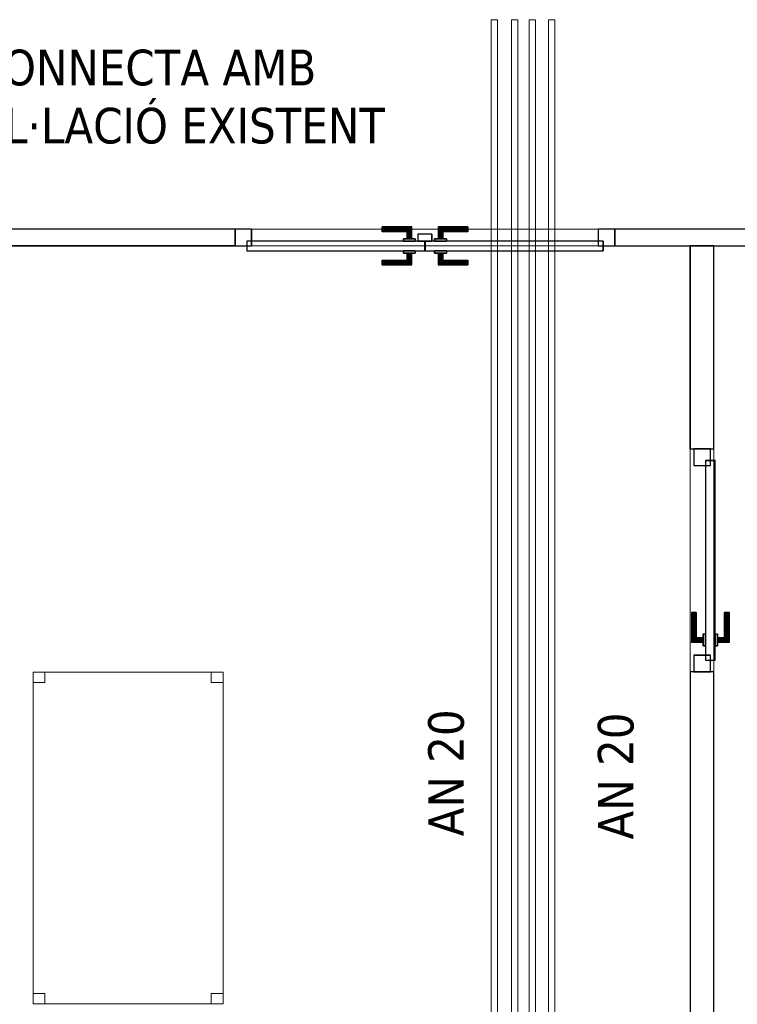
# Model space of a CAD drawing. Header units: metres. Extents: x 397.7 to 427.5, y 12.7 to 28.4.
# Tile 132 of 139: x 417.7 to 420.7, y 21 to 25.2. Entities that reach past the tile are written whole.
import ezdxf

# ---------------------------------------------------------------- set-up
doc = ezdxf.new("R2010")
doc.units = ezdxf.units.M
doc.layers.add('01_CARPINTERIA', color=5, linetype='Continuous', lineweight=25, true_color=0x0000ff)
for name, color, linetype, lineweight in [('02_MOBILIARIO', 7, 'Continuous', 18), ('A-DETL-____-MBND', 7, 'Continuous', 18), ('A-GENM-____-OTLN', 7, 'Continuous', 18), ('A-WALL-____-MCUT', 7, 'Continuous', 25), ('A-WALL-____-OTLN', 7, 'Continuous', 25), ('G-____-____-TEXT', 7, 'Continuous', 30), ('P-PIPE-____-IDEN', 7, 'Continuous', 30), ('P-PIPE-____-OTLN', 7, 'Continuous', 18)]:
    doc.layers.add(name, color=color, linetype=linetype, lineweight=lineweight)
doc.styles.add('Tahoma_4', font='tahoma.ttf', dxfattribs={"height": 0.15})

# ---------------------------------------------------------------- blocks, each defined once
blk = doc.blocks.new('Family - Mampara P2-152702-05_CLI_AIGUA_P2')
at = {"layer": 'A-WALL-____-MCUT', "color": 253, "true_color": 0xaaaaaa}
for p, q in [((1.1442, 0.07), (0, 0.07)), ((0, 0.07), (0, 0)), ((1.1442, 0), (1.1442, 0.07)), ((2.7444, 0.07), (2.7444, 0)), ((3.89, 0.07), (2.7444, 0.07)), ((3.89, 0), (3.89, 0.07)), ((0, 0), (1.1442, 0)), ((2.7444, 0), (3.89, 0))]:
    blk.add_line(p, q, dxfattribs=at)
at = {"layer": 'A-WALL-____-OTLN', "color": 253, "true_color": 0xaaaaaa}
for p, q in [((1.1442, 0.07), (0, 0.07)), ((0, 0.07), (0, 0)), ((1.1442, 0), (1.1442, 0.07)), ((2.7444, 0.07), (2.7444, 0)), ((2.7444, 0.07), (3.89, 0.07)), ((3.89, 0.07), (3.89, 0)), ((0, 0), (1.1442, 0)), ((2.7444, 0), (3.89, 0))]:
    blk.add_line(p, q, dxfattribs=at)
at = {"layer": 'A-WALL-____-OTLN', "color": 253, "lineweight": 18, "true_color": 0xaaaaaa}
blk.add_line((0, 0), (3.89, 0), dxfattribs=at)
blk = doc.blocks.new('Family - Vano puerta-152704-05_CLI_AIGUA_P2')
at = {"layer": 'A-GENM-____-OTLN', "color": 253, "true_color": 0xaaaaaa}
for p, q in [((418.5926, 24.3069), (418.5926, 24.2369)), ((420.1927, 24.3069), (418.5926, 24.3069)), ((418.5926, 24.3069), (418.5926, 24.2369)), ((418.5926, 24.3069), (420.1927, 24.3069)), ((420.1927, 24.2369), (420.1927, 24.3069)), ((420.1927, 24.3069), (420.1927, 24.2369)), ((418.5926, 24.2369), (420.1927, 24.2369)), ((420.1927, 24.2369), (418.5926, 24.2369))]:
    blk.add_line(p, q, dxfattribs=at)
blk = doc.blocks.new('Family - LONDR55-XX_ZZ-ARQ-CAA-M3D-Londres55-152778-05_CLI_AIGUA_P2')
at = {"layer": '01_CARPINTERIA', "color": 161, "true_color": 0xaaaaff}
for p, q in [((0.6196, 0.1487), (0.6196, 0.15)), ((0.6196, 0.15), (0.6196, 0.1487)), ((0.7446, 0.15), (0.6196, 0.15)), ((0.6196, 0.145), (0.6196, 0.1487)), ((0.6196, 0.1487), (0.6196, 0.145)), ((0.7432, 0.1487), (0.6196, 0.1487)), ((0.7432, 0.1487), (0.6196, 0.1487)), ((0.6196, 0.14), (0.6196, 0.145)), ((0.6196, 0.145), (0.6196, 0.14)), ((0.7396, 0.145), (0.6196, 0.145)), ((0.7396, 0.145), (0.6196, 0.145)), ((0.6196, 0.135), (0.6196, 0.14)), ((0.6196, 0.14), (0.6196, 0.135)), ((0.6196, 0.14), (0.7346, 0.14)), ((0.7346, 0.14), (0.6196, 0.14)), ((0.6196, 0.135), (0.6196, 0.1313)), ((0.6196, 0.1313), (0.6196, 0.135)), ((0.7296, 0.135), (0.6196, 0.135)), ((0.7296, 0.135), (0.6196, 0.135)), ((0.6196, 0.1313), (0.6196, 0.13)), ((0.6196, 0.13), (0.6196, 0.1313)), ((0.7259, 0.1313), (0.6196, 0.1313)), ((0.7259, 0.1313), (0.6196, 0.1313)), ((0.7246, 0.13), (0.6196, 0.13)), ((0.7246, 0.13), (0.7259, 0.1313)), ((0.7259, 0.1313), (0.7246, 0.13)), ((0.7246, 0.1), (0.7246, 0.13)), ((0.7259, 0.1313), (0.7296, 0.135)), ((0.7296, 0.135), (0.7259, 0.1313)), ((0.7259, 0.1), (0.7259, 0.1313)), ((0.7259, 0.1), (0.7259, 0.1313)), ((0.7296, 0.135), (0.7346, 0.14)), ((0.7346, 0.14), (0.7296, 0.135)), ((0.7296, 0.1), (0.7296, 0.135)), ((0.7296, 0.1), (0.7296, 0.135)), ((0.7396, 0.145), (0.7346, 0.14)), ((0.7346, 0.14), (0.7396, 0.145)), ((0.7346, 0.14), (0.7346, 0.1)), ((0.7346, 0.1), (0.7346, 0.14)), ((0.7432, 0.1487), (0.7396, 0.145)), ((0.7396, 0.145), (0.7432, 0.1487)), ((0.7396, 0.1), (0.7396, 0.145)), ((0.7396, 0.1), (0.7396, 0.145)), ((0.7446, 0.15), (0.7432, 0.1487)), ((0.7432, 0.1487), (0.7446, 0.15)), ((0.7432, 0.1), (0.7432, 0.1487)), ((0.7432, 0.1), (0.7432, 0.1487)), ((0.7446, 0.1), (0.7446, 0.15)), ((0.8569, 0.1487), (0.8556, 0.15)), ((0.8556, 0.15), (0.8556, 0.1)), ((0.8556, 0.15), (0.8569, 0.1487)), ((0.9806, 0.15), (0.8556, 0.15)), ((0.8606, 0.145), (0.8569, 0.1487)), ((0.8569, 0.1487), (0.8569, 0.1)), ((0.8569, 0.1487), (0.8569, 0.1)), ((0.8569, 0.1487), (0.8606, 0.145)), ((0.9806, 0.1487), (0.8569, 0.1487)), ((0.9806, 0.1487), (0.8569, 0.1487)), ((0.8656, 0.14), (0.8606, 0.145)), ((0.8606, 0.145), (0.8606, 0.1)), ((0.8606, 0.145), (0.8606, 0.1)), ((0.8606, 0.145), (0.8656, 0.14)), ((0.9806, 0.145), (0.8606, 0.145)), ((0.9806, 0.145), (0.8606, 0.145)), ((0.8656, 0.1), (0.8656, 0.14)), ((0.8656, 0.14), (0.8656, 0.1)), ((0.8656, 0.14), (0.8706, 0.135)), ((0.8706, 0.135), (0.8656, 0.14)), ((0.8656, 0.14), (0.9806, 0.14)), ((0.9806, 0.14), (0.8656, 0.14)), ((0.8706, 0.135), (0.8706, 0.1)), ((0.8706, 0.135), (0.8742, 0.1313)), ((0.8742, 0.1313), (0.8706, 0.135)), ((0.8706, 0.135), (0.8706, 0.1)), ((0.9806, 0.135), (0.8706, 0.135)), ((0.9806, 0.135), (0.8706, 0.135)), ((0.8742, 0.1313), (0.8742, 0.1)), ((0.8742, 0.1313), (0.8756, 0.13)), ((0.8756, 0.13), (0.8742, 0.1313)), ((0.8742, 0.1313), (0.8742, 0.1)), ((0.9806, 0.1313), (0.8742, 0.1313)), ((0.9806, 0.1313), (0.8742, 0.1313)), ((0.8756, 0.13), (0.8756, 0.1)), ((0.9806, 0.13), (0.8756, 0.13)), ((0.9806, 0.1487), (0.9806, 0.15)), ((0.9806, 0.15), (0.9806, 0.1487)), ((0.9806, 0.145), (0.9806, 0.1487)), ((0.9806, 0.1487), (0.9806, 0.145)), ((0.9806, 0.145), (0.9806, 0.14)), ((0.9806, 0.14), (0.9806, 0.145)), ((0.9806, 0.14), (0.9806, 0.135)), ((0.9806, 0.135), (0.9806, 0.14)), ((0.9806, 0.135), (0.9806, 0.1313)), ((0.9806, 0.1313), (0.9806, 0.135)), ((0.9806, 0.1313), (0.9806, 0.13)), ((0.9806, 0.13), (0.9806, 0.1313)), ((0.7996, 0.09), (0.05, 0.09)), ((0.05, 0.09), (0.05, 0.05)), ((0.7996, 0.09), (0.05, 0.09)), ((0.05, 0.05), (0.05, 0.09)), ((0.7596, 0.1), (0.7096, 0.1)), ((0.7096, 0.1), (0.7596, 0.1)), ((0.7096, 0.09), (0.7096, 0.1)), ((0.7096, 0.09), (0.7096, 0.1)), ((0.7596, 0.09), (0.7096, 0.09)), ((0.7096, 0.09), (0.7596, 0.09)), ((0.7259, 0.1), (0.7246, 0.1)), ((0.7246, 0.1), (0.7259, 0.1)), ((0.7296, 0.1), (0.7259, 0.1)), ((0.7259, 0.1), (0.7296, 0.1)), ((0.7346, 0.1), (0.7296, 0.1)), ((0.7296, 0.1), (0.7346, 0.1)), ((0.7396, 0.1), (0.7346, 0.1)), ((0.7346, 0.1), (0.7396, 0.1)), ((0.7396, 0.1), (0.7432, 0.1)), ((0.7432, 0.1), (0.7396, 0.1)), ((0.7432, 0.1), (0.7446, 0.1)), ((0.7446, 0.1), (0.7432, 0.1)), ((0.7596, 0.09), (0.7596, 0.1)), ((0.7596, 0.1), (0.7596, 0.09)), ((0.7996, 0.05), (0.7996, 0.09)), ((0.7996, 0.05), (0.7996, 0.09)), ((1.5501, 0.09), (0.8006, 0.09)), ((0.8006, 0.09), (0.8006, 0.05)), ((1.5501, 0.09), (0.8006, 0.09)), ((0.8006, 0.05), (0.8006, 0.09)), ((0.8906, 0.1), (0.8406, 0.1)), ((0.8406, 0.1), (0.8906, 0.1)), ((0.8406, 0.09), (0.8406, 0.1)), ((0.8406, 0.09), (0.8406, 0.1)), ((0.8906, 0.09), (0.8406, 0.09)), ((0.8406, 0.09), (0.8906, 0.09)), ((0.8569, 0.1), (0.8556, 0.1)), ((0.8556, 0.1), (0.8569, 0.1)), ((0.8606, 0.1), (0.8569, 0.1)), ((0.8569, 0.1), (0.8606, 0.1)), ((0.8656, 0.1), (0.8606, 0.1)), ((0.8606, 0.1), (0.8656, 0.1)), ((0.8706, 0.1), (0.8656, 0.1)), ((0.8656, 0.1), (0.8706, 0.1)), ((0.8706, 0.1), (0.8742, 0.1)), ((0.8742, 0.1), (0.8706, 0.1)), ((0.8742, 0.1), (0.8756, 0.1)), ((0.8756, 0.1), (0.8742, 0.1)), ((0.8906, 0.09), (0.8906, 0.1)), ((0.8906, 0.1), (0.8906, 0.09)), ((1.5501, 0.05), (1.5501, 0.09)), ((1.5501, 0.05), (1.5501, 0.09)), ((0.07, 0.07), (0, 0.07)), ((0, 0.07), (0, 0)), ((0.07, 0.07), (0, 0.07)), ((0, 0), (0, 0.07)), ((0.05, 0.05), (0.7996, 0.05)), ((0.05, 0.05), (0.7996, 0.05)), ((0.07, 0), (0.07, 0.07)), ((0.07, 0), (0.07, 0.07)), ((0.7096, 0.05), (0.7596, 0.05)), ((0.7596, 0.05), (0.7096, 0.05)), ((0.7096, 0.04), (0.7096, 0.05)), ((0.7096, 0.04), (0.7096, 0.05)), ((0.7596, 0.04), (0.7596, 0.05)), ((0.7596, 0.05), (0.7596, 0.04)), ((0.8306, 0.05), (0.7706, 0.05)), ((0.7706, 0.05), (0.7706, 0.02)), ((0.8306, 0.05), (0.7706, 0.05)), ((0.7706, 0.02), (0.7706, 0.05)), ((0.8006, 0.05), (1.5501, 0.05)), ((0.8006, 0.05), (1.5501, 0.05)), ((0.8306, 0.02), (0.8306, 0.05)), ((0.8306, 0.02), (0.8306, 0.05)), ((0.8406, 0.05), (0.8906, 0.05)), ((0.8906, 0.05), (0.8406, 0.05)), ((0.8406, 0.04), (0.8406, 0.05)), ((0.8406, 0.04), (0.8406, 0.05)), ((0.8906, 0.04), (0.8906, 0.05)), ((0.8906, 0.05), (0.8906, 0.04)), ((1.6001, 0.07), (1.5301, 0.07)), ((1.5301, 0.07), (1.5301, 0)), ((1.6001, 0.07), (1.5301, 0.07)), ((1.5301, 0), (1.5301, 0.07)), ((1.6001, 0), (1.6001, 0.07)), ((1.6001, 0), (1.6001, 0.07)), ((0, 0), (0.07, 0)), ((0, 0), (0.07, 0)), ((0.6196, 0.0087), (0.6196, 0.01)), ((0.6196, 0.01), (0.6196, 0.0087)), ((0.6196, 0.01), (0.7246, 0.01)), ((0.6196, 0.005), (0.6196, 0.0087)), ((0.6196, 0.0087), (0.6196, 0.005)), ((0.6196, 0.0087), (0.7259, 0.0087)), ((0.6196, 0.0087), (0.7259, 0.0087)), ((0.6196, 0), (0.6196, 0.005)), ((0.6196, 0.005), (0.6196, 0)), ((0.6196, 0.005), (0.7296, 0.005)), ((0.6196, 0.005), (0.7296, 0.005)), ((0.6196, -0.005), (0.6196, 0)), ((0.7346, 0), (0.6196, 0)), ((0.6196, 0), (0.7346, 0)), ((0.7096, 0.04), (0.7596, 0.04)), ((0.7596, 0.04), (0.7096, 0.04)), ((0.7259, 0.04), (0.7246, 0.04)), ((0.7246, 0.04), (0.7259, 0.04)), ((0.7246, 0.01), (0.7246, 0.04)), ((0.7259, 0.0087), (0.7246, 0.01)), ((0.7246, 0.01), (0.7259, 0.0087)), ((0.7296, 0.04), (0.7259, 0.04)), ((0.7259, 0.04), (0.7296, 0.04)), ((0.7259, 0.0087), (0.7259, 0.04)), ((0.7259, 0.0087), (0.7259, 0.04)), ((0.7296, 0.005), (0.7259, 0.0087)), ((0.7259, 0.0087), (0.7296, 0.005)), ((0.7296, 0.04), (0.7346, 0.04)), ((0.7346, 0.04), (0.7296, 0.04)), ((0.7296, 0.005), (0.7296, 0.04)), ((0.7296, 0.005), (0.7296, 0.04)), ((0.7346, 0), (0.7296, 0.005)), ((0.7296, 0.005), (0.7346, 0)), ((0.7346, 0.04), (0.7396, 0.04)), ((0.7396, 0.04), (0.7346, 0.04)), ((0.7346, 0.04), (0.7346, 0)), ((0.7346, 0), (0.7346, 0.04)), ((0.7396, 0.04), (0.7432, 0.04)), ((0.7432, 0.04), (0.7396, 0.04)), ((0.7396, -0.005), (0.7396, 0.04)), ((0.7396, -0.005), (0.7396, 0.04)), ((0.7432, 0.04), (0.7446, 0.04)), ((0.7446, 0.04), (0.7432, 0.04)), ((0.7432, -0.0087), (0.7432, 0.04)), ((0.7432, -0.0087), (0.7432, 0.04)), ((0.7446, -0.01), (0.7446, 0.04)), ((0.7706, 0.02), (0.8306, 0.02)), ((0.7706, 0.02), (0.8306, 0.02)), ((0.8406, 0.04), (0.8906, 0.04)), ((0.8906, 0.04), (0.8406, 0.04)), ((0.8569, 0.04), (0.8556, 0.04)), ((0.8556, 0.04), (0.8569, 0.04)), ((0.8556, 0.04), (0.8556, -0.01)), ((0.8606, 0.04), (0.8569, 0.04)), ((0.8569, 0.04), (0.8606, 0.04)), ((0.8569, 0.04), (0.8569, -0.0087)), ((0.8569, 0.04), (0.8569, -0.0087)), ((0.8606, 0.04), (0.8656, 0.04)), ((0.8656, 0.04), (0.8606, 0.04)), ((0.8606, 0.04), (0.8606, -0.005)), ((0.8606, 0.04), (0.8606, -0.005)), ((0.8606, -0.005), (0.8656, 0)), ((0.8656, 0), (0.8606, -0.005)), ((0.8656, 0.04), (0.8706, 0.04)), ((0.8706, 0.04), (0.8656, 0.04)), ((0.8656, 0), (0.8656, 0.04)), ((0.8656, 0.04), (0.8656, 0)), ((0.8706, 0.005), (0.8656, 0)), ((0.8656, 0), (0.8706, 0.005)), ((0.9806, 0), (0.8656, 0)), ((0.8656, 0), (0.9806, 0)), ((0.8706, 0.04), (0.8742, 0.04)), ((0.8742, 0.04), (0.8706, 0.04)), ((0.8706, 0.04), (0.8706, 0.005)), ((0.8706, 0.04), (0.8706, 0.005)), ((0.8742, 0.0087), (0.8706, 0.005)), ((0.8706, 0.005), (0.8742, 0.0087)), ((0.8706, 0.005), (0.9806, 0.005)), ((0.8706, 0.005), (0.9806, 0.005)), ((0.8742, 0.04), (0.8756, 0.04)), ((0.8756, 0.04), (0.8742, 0.04)), ((0.8742, 0.04), (0.8742, 0.0087)), ((0.8742, 0.04), (0.8742, 0.0087)), ((0.8756, 0.01), (0.8742, 0.0087)), ((0.8742, 0.0087), (0.8756, 0.01)), ((0.8742, 0.0087), (0.9806, 0.0087)), ((0.8742, 0.0087), (0.9806, 0.0087)), ((0.8756, 0.04), (0.8756, 0.01)), ((0.8756, 0.01), (0.9806, 0.01)), ((0.9806, 0.0087), (0.9806, 0.01)), ((0.9806, 0.01), (0.9806, 0.0087)), ((0.9806, 0.005), (0.9806, 0.0087)), ((0.9806, 0.0087), (0.9806, 0.005)), ((0.9806, 0.005), (0.9806, 0)), ((0.9806, 0), (0.9806, 0.005)), ((0.9806, 0), (0.9806, -0.005)), ((0.9806, -0.005), (0.9806, 0)), ((1.5301, 0), (1.6001, 0)), ((1.5301, 0), (1.6001, 0)), ((0.6196, 0), (0.6196, -0.005)), ((0.6196, -0.005), (0.6196, -0.0087)), ((0.6196, -0.0087), (0.6196, -0.005)), ((0.6196, -0.005), (0.7396, -0.005)), ((0.6196, -0.005), (0.7396, -0.005)), ((0.6196, -0.0087), (0.6196, -0.01)), ((0.6196, -0.01), (0.6196, -0.0087)), ((0.6196, -0.0087), (0.7432, -0.0087)), ((0.6196, -0.0087), (0.7432, -0.0087)), ((0.6196, -0.01), (0.7446, -0.01)), ((0.7346, 0), (0.7396, -0.005)), ((0.7396, -0.005), (0.7346, 0)), ((0.7396, -0.005), (0.7432, -0.0087)), ((0.7432, -0.0087), (0.7396, -0.005)), ((0.7432, -0.0087), (0.7446, -0.01)), ((0.7446, -0.01), (0.7432, -0.0087)), ((0.8556, -0.01), (0.8569, -0.0087)), ((0.8569, -0.0087), (0.8556, -0.01)), ((0.8556, -0.01), (0.9806, -0.01)), ((0.8569, -0.0087), (0.8606, -0.005)), ((0.8606, -0.005), (0.8569, -0.0087)), ((0.8569, -0.0087), (0.9806, -0.0087)), ((0.8569, -0.0087), (0.9806, -0.0087)), ((0.8606, -0.005), (0.9806, -0.005)), ((0.8606, -0.005), (0.9806, -0.005)), ((0.9806, -0.005), (0.9806, -0.0087)), ((0.9806, -0.0087), (0.9806, -0.005)), ((0.9806, -0.0087), (0.9806, -0.01)), ((0.9806, -0.01), (0.9806, -0.0087))]:
    blk.add_line(p, q, dxfattribs=at)
blk = doc.blocks.new('Family - Porta P2-152779-05_CLI_AIGUA_P2')
blk.add_blockref('Family - LONDR55-XX_ZZ-ARQ-CAA-M3D-Londres55-152778-05_CLI_AIGUA_P2', (0, 0))
blk = doc.blocks.new('Family - LONDR55-XX_ZZ-ARQ-CAA-M3D-Londres55-153252-05_CLI_AIGUA_P2')
at = {"layer": '01_CARPINTERIA', "color": 161, "true_color": 0xaaaaff}
for p, q in [((0.69, 0.1487), (0.69, 0.15)), ((0.69, 0.15), (0.69, 0.1487)), ((0.815, 0.15), (0.69, 0.15)), ((0.69, 0.145), (0.69, 0.1487)), ((0.69, 0.1487), (0.69, 0.145)), ((0.8137, 0.1487), (0.69, 0.1487)), ((0.8137, 0.1487), (0.69, 0.1487)), ((0.69, 0.14), (0.69, 0.145)), ((0.69, 0.145), (0.69, 0.14)), ((0.81, 0.145), (0.69, 0.145)), ((0.81, 0.145), (0.69, 0.145)), ((0.69, 0.135), (0.69, 0.14)), ((0.69, 0.14), (0.69, 0.135)), ((0.69, 0.14), (0.805, 0.14)), ((0.805, 0.14), (0.69, 0.14)), ((0.69, 0.135), (0.69, 0.1313)), ((0.69, 0.1313), (0.69, 0.135)), ((0.8, 0.135), (0.69, 0.135)), ((0.8, 0.135), (0.69, 0.135)), ((0.69, 0.1313), (0.69, 0.13)), ((0.69, 0.13), (0.69, 0.1313)), ((0.7963, 0.1313), (0.69, 0.1313)), ((0.7963, 0.1313), (0.69, 0.1313)), ((0.795, 0.13), (0.69, 0.13)), ((0.795, 0.13), (0.7963, 0.1313)), ((0.7963, 0.1313), (0.795, 0.13)), ((0.795, 0.1), (0.795, 0.13)), ((0.7963, 0.1313), (0.8, 0.135)), ((0.8, 0.135), (0.7963, 0.1313)), ((0.7963, 0.1), (0.7963, 0.1313)), ((0.7963, 0.1), (0.7963, 0.1313)), ((0.8, 0.135), (0.805, 0.14)), ((0.805, 0.14), (0.8, 0.135)), ((0.8, 0.1), (0.8, 0.135)), ((0.8, 0.1), (0.8, 0.135)), ((0.81, 0.145), (0.805, 0.14)), ((0.805, 0.14), (0.81, 0.145)), ((0.805, 0.14), (0.805, 0.1)), ((0.805, 0.1), (0.805, 0.14)), ((0.8137, 0.1487), (0.81, 0.145)), ((0.81, 0.145), (0.8137, 0.1487)), ((0.81, 0.1), (0.81, 0.145)), ((0.81, 0.1), (0.81, 0.145)), ((0.815, 0.15), (0.8137, 0.1487)), ((0.8137, 0.1487), (0.815, 0.15)), ((0.8137, 0.1), (0.8137, 0.1487)), ((0.8137, 0.1), (0.8137, 0.1487)), ((0.815, 0.1), (0.815, 0.15)), ((0.89, 0.09), (0.05, 0.09)), ((0.05, 0.09), (0.05, 0.05)), ((0.89, 0.09), (0.05, 0.09)), ((0.05, 0.05), (0.05, 0.09)), ((0.83, 0.1), (0.78, 0.1)), ((0.78, 0.1), (0.83, 0.1)), ((0.78, 0.09), (0.78, 0.1)), ((0.78, 0.09), (0.78, 0.1)), ((0.83, 0.09), (0.78, 0.09)), ((0.78, 0.09), (0.83, 0.09)), ((0.7963, 0.1), (0.795, 0.1)), ((0.795, 0.1), (0.7963, 0.1)), ((0.8, 0.1), (0.7963, 0.1)), ((0.7963, 0.1), (0.8, 0.1)), ((0.805, 0.1), (0.8, 0.1)), ((0.8, 0.1), (0.805, 0.1)), ((0.81, 0.1), (0.805, 0.1)), ((0.805, 0.1), (0.81, 0.1)), ((0.81, 0.1), (0.8137, 0.1)), ((0.8137, 0.1), (0.81, 0.1)), ((0.8137, 0.1), (0.815, 0.1)), ((0.815, 0.1), (0.8137, 0.1)), ((0.83, 0.09), (0.83, 0.1)), ((0.83, 0.1), (0.83, 0.09)), ((0.89, 0.05), (0.89, 0.09)), ((0.89, 0.05), (0.89, 0.09)), ((0.07, 0.07), (0, 0.07)), ((0, 0.07), (0, 0)), ((0.07, 0.07), (0, 0.07)), ((0, 0), (0, 0.07)), ((0.05, 0.05), (0.89, 0.05)), ((0.05, 0.05), (0.89, 0.05)), ((0.07, 0), (0.07, 0.07)), ((0.07, 0), (0.07, 0.07)), ((0.78, 0.05), (0.83, 0.05)), ((0.83, 0.05), (0.78, 0.05)), ((0.78, 0.04), (0.78, 0.05)), ((0.78, 0.04), (0.78, 0.05)), ((0.83, 0.04), (0.83, 0.05)), ((0.83, 0.05), (0.83, 0.04)), ((0.94, 0.07), (0.87, 0.07)), ((0.87, 0.07), (0.87, 0)), ((0.94, 0.07), (0.87, 0.07)), ((0.87, 0), (0.87, 0.07)), ((0.94, 0), (0.94, 0.07)), ((0.94, 0), (0.94, 0.07)), ((0, 0), (0.07, 0)), ((0, 0), (0.07, 0)), ((0.69, 0.0087), (0.69, 0.01)), ((0.69, 0.01), (0.69, 0.0087)), ((0.69, 0.01), (0.795, 0.01)), ((0.69, 0.005), (0.69, 0.0087)), ((0.69, 0.0087), (0.69, 0.005)), ((0.69, 0.0087), (0.7963, 0.0087)), ((0.69, 0.0087), (0.7963, 0.0087)), ((0.69, 0), (0.69, 0.005)), ((0.69, 0.005), (0.69, 0)), ((0.69, 0.005), (0.8, 0.005)), ((0.69, 0.005), (0.8, 0.005)), ((0.69, -0.005), (0.69, 0)), ((0.805, 0), (0.69, 0)), ((0.69, 0), (0.805, 0)), ((0.78, 0.04), (0.83, 0.04)), ((0.83, 0.04), (0.78, 0.04)), ((0.7963, 0.04), (0.795, 0.04)), ((0.795, 0.04), (0.7963, 0.04)), ((0.795, 0.01), (0.795, 0.04)), ((0.7963, 0.0087), (0.795, 0.01)), ((0.795, 0.01), (0.7963, 0.0087)), ((0.8, 0.04), (0.7963, 0.04)), ((0.7963, 0.04), (0.8, 0.04)), ((0.7963, 0.0087), (0.7963, 0.04)), ((0.7963, 0.0087), (0.7963, 0.04)), ((0.8, 0.005), (0.7963, 0.0087)), ((0.7963, 0.0087), (0.8, 0.005)), ((0.8, 0.04), (0.805, 0.04)), ((0.805, 0.04), (0.8, 0.04)), ((0.8, 0.005), (0.8, 0.04)), ((0.8, 0.005), (0.8, 0.04)), ((0.805, 0), (0.8, 0.005)), ((0.8, 0.005), (0.805, 0)), ((0.805, 0.04), (0.81, 0.04)), ((0.81, 0.04), (0.805, 0.04)), ((0.805, 0.04), (0.805, 0)), ((0.805, 0), (0.805, 0.04)), ((0.805, 0), (0.81, -0.005)), ((0.81, -0.005), (0.805, 0)), ((0.81, 0.04), (0.8137, 0.04)), ((0.8137, 0.04), (0.81, 0.04)), ((0.81, -0.005), (0.81, 0.04)), ((0.81, -0.005), (0.81, 0.04)), ((0.8137, 0.04), (0.815, 0.04)), ((0.815, 0.04), (0.8137, 0.04)), ((0.8137, -0.0087), (0.8137, 0.04)), ((0.8137, -0.0087), (0.8137, 0.04)), ((0.815, -0.01), (0.815, 0.04)), ((0.87, 0), (0.94, 0)), ((0.87, 0), (0.94, 0)), ((0.69, 0), (0.69, -0.005)), ((0.69, -0.005), (0.69, -0.0087)), ((0.69, -0.0087), (0.69, -0.005)), ((0.69, -0.005), (0.81, -0.005)), ((0.69, -0.005), (0.81, -0.005)), ((0.69, -0.0087), (0.69, -0.01)), ((0.69, -0.01), (0.69, -0.0087)), ((0.69, -0.0087), (0.8137, -0.0087)), ((0.69, -0.0087), (0.8137, -0.0087)), ((0.69, -0.01), (0.815, -0.01)), ((0.81, -0.005), (0.8137, -0.0087)), ((0.8137, -0.0087), (0.81, -0.005)), ((0.8137, -0.0087), (0.815, -0.01)), ((0.815, -0.01), (0.8137, -0.0087))]:
    blk.add_line(p, q, dxfattribs=at)
blk = doc.blocks.new('Family - Porta P2-153253-05_CLI_AIGUA_P2')
blk.add_blockref('Family - LONDR55-XX_ZZ-ARQ-CAA-M3D-Londres55-153252-05_CLI_AIGUA_P2', (0, 0))
blk = doc.blocks.new('Family - Taula 140X80_P2-153270-05_CLI_AIGUA_P2')
at = {"layer": 'A-DETL-____-MBND', "color": 253, "true_color": 0xaaaaaa}
for p, q in [((0, 0), (0, 1.3973)), ((0, 1.3973), (0.8001, 1.3973)), ((0.8001, 1.3973), (0, 1.3973)), ((0, 1.3973), (0, 0)), ((0, 1.3536), (0, 1.3973)), ((0, 1.3973), (0.05, 1.3973)), ((0.05, 1.3973), (0, 1.3973)), ((0, 1.3973), (0, 1.3536)), ((0.05, 1.3973), (0.05, 1.3536)), ((0.05, 1.3536), (0.05, 1.3973)), ((0.7501, 1.3536), (0.7501, 1.3973)), ((0.7501, 1.3973), (0.8001, 1.3973)), ((0.8001, 1.3973), (0.7501, 1.3973)), ((0.7501, 1.3973), (0.7501, 1.3536)), ((0.8001, 1.3973), (0.8001, 0)), ((0.8001, 0), (0.8001, 1.3973)), ((0.8001, 1.3973), (0.8001, 1.3536)), ((0.8001, 1.3536), (0.8001, 1.3973)), ((0.05, 1.3536), (0, 1.3536)), ((0, 1.3536), (0.05, 1.3536)), ((0.8001, 1.3536), (0.7501, 1.3536)), ((0.7501, 1.3536), (0.8001, 1.3536)), ((0, 0), (0, 0.0437)), ((0, 0.0437), (0.05, 0.0437)), ((0.05, 0.0437), (0, 0.0437)), ((0, 0.0437), (0, 0)), ((0.05, 0.0437), (0.05, 0)), ((0.05, 0), (0.05, 0.0437)), ((0.7501, 0), (0.7501, 0.0437)), ((0.7501, 0.0437), (0.8001, 0.0437)), ((0.8001, 0.0437), (0.7501, 0.0437)), ((0.7501, 0.0437), (0.7501, 0)), ((0.8001, 0.0437), (0.8001, 0)), ((0.8001, 0), (0.8001, 0.0437)), ((0.8001, 0), (0, 0)), ((0, 0), (0.8001, 0)), ((0.05, 0), (0, 0)), ((0, 0), (0.05, 0)), ((0.8001, 0), (0.7501, 0)), ((0.7501, 0), (0.8001, 0))]:
    blk.add_line(p, q, dxfattribs=at)
blk = doc.blocks.new('Family - Mampara P2-153343-05_CLI_AIGUA_P2')
at = {"layer": 'A-WALL-____-MCUT', "color": 253, "true_color": 0xaaaaaa}
for p, q in [((4.2271, 0.1), (0, 0.1)), ((4.2271, 0), (4.2271, 0.1)), ((5.1671, 0.1), (5.1671, 0)), ((6.0214, 0.1), (5.1671, 0.1)), ((6.0214, 0), (6.0214, 0.1)), ((0, 0), (4.2271, 0)), ((5.1671, 0), (6.0214, 0))]:
    blk.add_line(p, q, dxfattribs=at)
at = {"layer": 'A-WALL-____-OTLN', "color": 253, "true_color": 0xaaaaaa}
for p, q in [((4.2271, 0.1), (0, 0.1)), ((4.2271, 0), (4.2271, 0.1)), ((5.1671, 0.1), (5.1671, 0)), ((5.1671, 0.1), (6.0214, 0.1)), ((6.0214, 0.1), (6.0214, 0)), ((0, 0), (4.2271, 0)), ((5.1671, 0), (6.0214, 0))]:
    blk.add_line(p, q, dxfattribs=at)
at = {"layer": 'A-WALL-____-OTLN', "color": 253, "lineweight": 18, "true_color": 0xaaaaaa}
blk.add_line((0, 0), (6.0214, 0), dxfattribs=at)
blk = doc.blocks.new('Family - Vano puerta-153345-05_CLI_AIGUA_P2')
at = {"layer": 'A-GENM-____-OTLN', "color": 253, "true_color": 0xaaaaaa}
for p, q in [((420.6098, 23.3826), (420.5098, 23.3826)), ((420.5098, 23.3826), (420.5098, 22.4426)), ((420.6098, 23.3826), (420.5098, 23.3826)), ((420.5098, 22.4426), (420.5098, 23.3826)), ((420.6098, 22.4426), (420.6098, 23.3826)), ((420.6098, 23.3826), (420.6098, 22.4426)), ((420.5098, 22.4426), (420.6098, 22.4426)), ((420.6098, 22.4426), (420.5098, 22.4426))]:
    blk.add_line(p, q, dxfattribs=at)
blk = doc.blocks.new('LONDR55-XX_ZZ-ARQ-CAA-M3D-Londres55_ifc-1-05_CLI_AIGUA_P2')
at = {"layer": '01_CARPINTERIA', "color": 253, "lineweight": 18, "true_color": 0xaaaaaa}
for name, p, rotation in [('Family - Porta P2-152779-05_CLI_AIGUA_P2', (420.1927, 24.3069), 180), ('Family - Porta P2-153253-05_CLI_AIGUA_P2', (420.5248, 23.3826), 270)]:
    blk.add_blockref(name, p, dxfattribs=dict(at, rotation=rotation))
at = {"layer": '02_MOBILIARIO', "color": 253, "lineweight": 18, "true_color": 0xaaaaaa}
blk.add_blockref('Family - Taula 140X80_P2-153270-05_CLI_AIGUA_P2', (417.7421, 21.0438), dxfattribs=at)
at = {"layer": 'A-GENM-____-OTLN', "color": 253, "lineweight": 18, "true_color": 0xaaaaaa}
for name in ['Family - Vano puerta-152704-05_CLI_AIGUA_P2', 'Family - Vano puerta-153345-05_CLI_AIGUA_P2']:
    blk.add_blockref(name, (0, 0), dxfattribs=at)
at = {"layer": 'A-WALL-____-OTLN', "color": 253, "lineweight": 18, "true_color": 0xaaaaaa}
for name, p, rotation in [('Family - Mampara P2-152702-05_CLI_AIGUA_P2', (421.337, 24.3069), 180), ('Family - Mampara P2-153343-05_CLI_AIGUA_P2', (420.6098, 18.2155), 90)]:
    blk.add_blockref(name, p, dxfattribs=dict(at, rotation=rotation))

msp = doc.modelspace()

# ---------------------------------------------------------------- linework, layer by layer
at = {"layer": 'P-PIPE-____-OTLN', "color": 31, "true_color": 0xffbe82}
for p, q in [((419.672, 25.1899), (419.672, 17.2753)), ((419.6987, 25.1899), (419.672, 25.1899)), ((419.6987, 17.2753), (419.6987, 25.1899))]:
    msp.add_line(p, q, dxfattribs=at)
at = {"layer": 'P-PIPE-____-OTLN', "color": 30, "true_color": 0xff7f00}
for p, q in [((419.7569, 25.1899), (419.7569, 17.3603)), ((419.7836, 25.1899), (419.7569, 25.1899)), ((419.7836, 17.3603), (419.7836, 25.1899))]:
    msp.add_line(p, q, dxfattribs=at)
at = {"layer": 'P-PIPE-____-OTLN', "color": 145, "true_color": 0x527ca5}
for p, q in [((419.832, 25.1899), (419.832, 17.4353)), ((419.8587, 25.1899), (419.832, 25.1899)), ((419.8587, 17.4353), (419.8587, 25.1899))]:
    msp.add_line(p, q, dxfattribs=at)
at = {"layer": 'P-PIPE-____-OTLN', "color": 175, "true_color": 0x5046b4}
for p, q in [((419.9136, 25.1899), (419.9136, 17.5169)), ((419.9403, 25.1899), (419.9136, 25.1899)), ((419.9403, 17.5169), (419.9403, 25.1899))]:
    msp.add_line(p, q, dxfattribs=at)

# ---------------------------------------------------------------- block references
at = {"lineweight": 5}
msp.add_blockref('LONDR55-XX_ZZ-ARQ-CAA-M3D-Londres55_ifc-1-05_CLI_AIGUA_P2', (0, 0), dxfattribs=at)

# ---------------------------------------------------------------- texts
at = {"layer": 'G-____-____-TEXT', "char_height": 0.15, "attachment_point": 1, "style": 'Tahoma_4'}
for s, insert, width in [('CONNECTA AMB ', (417.4914, 25.0635), 1.859915), ('INSTAL·LACIÓ EXISTENT', (417.0945, 24.8187), 2.74578)]:
    msp.add_mtext(s, dxfattribs=dict(at, insert=insert, width=width))
at = {"layer": 'P-PIPE-____-IDEN', "char_height": 0.15, "width": 0.653375, "attachment_point": 1, "rotation": 90, "style": 'Tahoma_4'}
for insert in [(419.4062, 21.7501), (420.1209, 21.7367)]:
    msp.add_mtext('AN 20', dxfattribs=dict(at, insert=insert))

doc.saveas('drawing.dxf')
